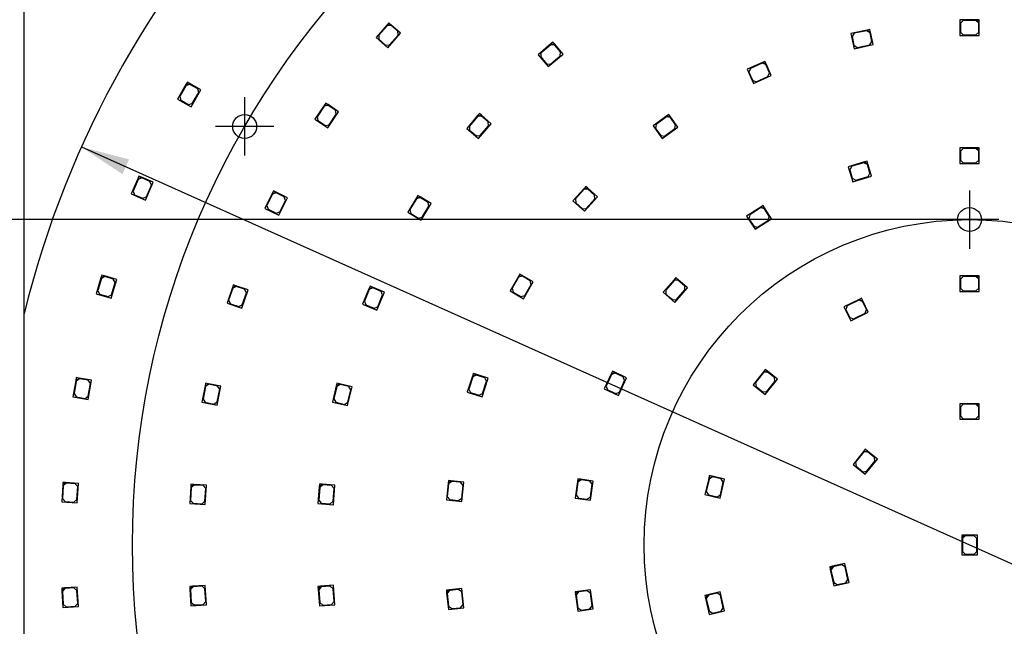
# Model space of a CAD drawing. Header units: millimetres. Extents: x 7 to 819, y 6 to 587.
# Tile 4 of 10: x 197 to 374, y 316 to 425. Entities that reach past the tile are written whole.
import ezdxf
from ezdxf.enums import TextEntityAlignment as Align
from ezdxf.lldxf.tags import DXFTag

# ---------------------------------------------------------------- set-up
doc = ezdxf.new("R2010")
doc.units = ezdxf.units.MM
doc.layers.add('Default', color=7, linetype='Continuous')
doc.layers.add('RDLED_350MM_4000', color=7, linetype='Continuous')
doc.styles.add('SEACAD_Arial', font='arial.ttf')
doc.styles.add('SEACAD_Solid_Edge_ANSI1_Symbols', font='semeca1.ttf')
tags = doc.linetypes.add('CENTER2', pattern=[28.575, 19.05, -3.175, 3.175, -3.175]).pattern_tags.tags
tags[10:11] = [DXFTag(74, 4), DXFTag(75, 0), DXFTag(340, '0'), DXFTag(46, 0.0), DXFTag(50, 0.0), DXFTag(44, 0.0), DXFTag(45, 0.0)]
tags[8:9] = [DXFTag(74, 4), DXFTag(75, 0), DXFTag(340, '0'), DXFTag(46, 0.0), DXFTag(50, 0.0), DXFTag(44, 0.0), DXFTag(45, 0.0)]
tags[6:7] = [DXFTag(74, 4), DXFTag(75, 0), DXFTag(340, '0'), DXFTag(46, 0.0), DXFTag(50, 0.0), DXFTag(44, 0.0), DXFTag(45, 0.0)]
tags[4:5] = [DXFTag(74, 4), DXFTag(75, 0), DXFTag(340, '0'), DXFTag(46, 0.0), DXFTag(50, 0.0), DXFTag(44, 0.0), DXFTag(45, 0.0)]
tags = doc.linetypes.add('HIDDEN2', pattern=[4.7625, 3.175, -1.5875]).pattern_tags.tags
tags[6:7] = [DXFTag(74, 4), DXFTag(75, 0), DXFTag(340, '0'), DXFTag(46, 0.0), DXFTag(50, 0.0), DXFTag(44, 0.0), DXFTag(45, 0.0)]
tags[4:5] = [DXFTag(74, 4), DXFTag(75, 0), DXFTag(340, '0'), DXFTag(46, 0.0), DXFTag(50, 0.0), DXFTag(44, 0.0), DXFTag(45, 0.0)]
doc.dimstyles.new('ISO', dxfattribs={"dimtxt": 7, "dimasz": 7, "dimexe": 3.5, "dimexo": 0, "dimgap": 1.75, "dimtad": 1, "dimtxsty": 'SEACAD_Arial', "dimblk1": '_SE_FILLED', "dimblk2": '_SE_FILLED', "dimsah": 1, "dimcen": 3.5, "dimadec": 0, "dimazin": 0, "dimtfac": 0.5, "dimtdec": 3, "dimtmove": 0, "dimatfit": 3, "dimfxl": 1, "dimarcsym": 0})

# ---------------------------------------------------------------- blocks, each defined once
blk = doc.blocks.new('SEANNOT_GROUP3')
at = {"layer": 'Default', "color": 7, "linetype": 'CENTER2'}
for p, q in [((237.34, 411.16), (237.34, 400.66)), ((242.59, 405.91), (232.09, 405.91))]:
    blk.add_line(p, q, dxfattribs=at)
blk = doc.blocks.new('SEANNOT_GROUP8')
at = {"layer": 'Default', "color": 7, "linetype": 'CENTER2'}
for p, q in [((367.68, 394.41), (367.68, 383.91)), ((372.93, 389.16), (362.43, 389.16))]:
    blk.add_line(p, q, dxfattribs=at)
blk = doc.blocks.new('SE')
at = {"layer": 'RDLED_350MM_4000', "color": 7, "linetype": 'Continuous'}
for p, q in [((368.93, 425.06), (365.93, 425.06)), ((365.93, 425.06), (365.93, 422.26)), ((366.53, 424.96), (366.03, 424.46)), ((368.83, 424.96), (366.53, 424.96)), ((369.33, 424.46), (368.83, 424.96)), ((369.43, 425.06), (368.93, 425.06)), ((368.93, 425.06), (369.43, 424.56)), ((369.43, 424.56), (369.43, 425.06)), ((262.94, 424.17), (260.97, 421.91)), ((262.95, 424.03), (261.44, 422.3)), ((263.27, 424.54), (262.94, 424.17)), ((262.94, 424.17), (263.65, 424.21)), ((263.66, 424.07), (262.95, 424.03)), ((263.65, 424.21), (263.27, 424.54)), ((265.38, 422.7), (263.65, 424.21)), ((264.86, 423.02), (263.66, 424.07)), ((349.27, 423.25), (346.34, 422.63)), ((349.2, 423.13), (346.95, 422.66)), ((349.79, 422.75), (349.2, 423.13)), ((349.76, 423.36), (349.27, 423.25)), ((349.27, 423.25), (349.87, 422.87)), ((349.87, 422.87), (349.76, 423.36)), ((366.03, 424.46), (366.03, 422.86)), ((369.33, 422.86), (369.33, 424.46)), ((369.43, 422.26), (369.43, 424.56)), ((260.97, 421.91), (263.07, 420.07)), ((261.44, 422.3), (261.48, 421.59)), ((261.48, 421.59), (262.69, 420.54)), ((263.07, 420.07), (265.38, 422.7)), ((263.39, 420.58), (264.91, 422.31)), ((264.91, 422.31), (264.86, 423.02)), ((346.34, 422.63), (346.92, 419.89)), ((346.95, 422.66), (346.56, 422.06)), ((346.56, 422.06), (346.89, 420.5)), ((350.12, 421.18), (349.79, 422.75)), ((350.34, 420.62), (349.87, 422.87)), ((365.93, 422.26), (369.43, 422.26)), ((366.03, 422.86), (366.53, 422.36)), ((366.53, 422.36), (368.83, 422.36)), ((368.83, 422.36), (369.33, 422.86)), ((262.69, 420.54), (263.39, 420.58)), ((292.38, 420.74), (290.1, 418.79)), ((292.37, 420.6), (290.62, 419.1)), ((293.08, 420.54), (292.37, 420.6)), ((292.76, 421.06), (292.38, 420.74)), ((292.38, 420.74), (293.09, 420.68)), ((293.09, 420.68), (292.76, 421.06)), ((294.12, 419.33), (293.08, 420.54)), ((294.58, 418.93), (293.09, 420.68)), ((346.89, 420.5), (347.49, 420.11)), ((346.92, 419.89), (350.34, 420.62)), ((347.49, 420.11), (349.74, 420.59)), ((349.74, 420.59), (350.12, 421.18)), ((290.1, 418.79), (291.92, 416.66)), ((290.62, 419.1), (290.57, 418.4)), ((290.57, 418.4), (291.61, 417.18)), ((291.92, 416.66), (294.58, 418.93)), ((292.31, 417.13), (294.06, 418.62)), ((294.06, 418.62), (294.12, 419.33)), ((291.61, 417.18), (292.31, 417.13)), ((330.42, 417.4), (327.68, 416.18)), ((327.68, 416.18), (328.82, 413.62)), ((328.27, 416.33), (328.02, 415.67)), ((330.37, 417.27), (328.27, 416.33)), ((331.03, 417.02), (330.37, 417.27)), ((330.88, 417.61), (330.42, 417.4)), ((330.42, 417.4), (331.08, 417.15)), ((331.08, 417.15), (330.88, 417.61)), ((331.68, 415.56), (331.03, 417.02)), ((332.02, 415.05), (331.08, 417.15)), ((328.02, 415.67), (328.67, 414.21)), ((328.82, 413.62), (332.02, 415.05)), ((329.33, 413.96), (331.43, 414.89)), ((331.43, 414.89), (331.68, 415.56)), ((226.79, 413.44), (225.29, 410.84)), ((226.83, 413.3), (225.68, 411.31)), ((227.04, 413.87), (226.79, 413.44)), ((226.79, 413.44), (227.48, 413.62)), ((227.51, 413.48), (226.83, 413.3)), ((227.48, 413.62), (227.04, 413.87)), ((229.47, 412.47), (227.48, 413.62)), ((228.9, 412.68), (227.51, 413.48)), ((229.08, 412), (228.9, 412.68)), ((328.67, 414.21), (329.33, 413.96)), ((225.29, 410.84), (227.72, 409.44)), ((225.68, 411.31), (225.86, 410.63)), ((227.72, 409.44), (229.47, 412.47)), ((227.93, 410.01), (229.08, 412)), ((225.86, 410.63), (227.25, 409.83)), ((227.25, 409.83), (227.93, 410.01)), ((251.63, 409.7), (249.97, 407.2)), ((251.66, 409.56), (250.38, 407.65)), ((251.91, 410.11), (251.63, 409.7)), ((251.63, 409.7), (252.33, 409.83)), ((252.36, 409.7), (251.66, 409.56)), ((252.33, 409.83), (251.91, 410.11)), ((254.24, 408.56), (252.33, 409.83)), ((253.69, 408.81), (252.36, 409.7)), ((249.97, 407.2), (252.3, 405.65)), ((250.38, 407.65), (250.52, 406.95)), ((252.3, 405.65), (254.24, 408.56)), ((252.55, 406.2), (253.82, 408.11)), ((253.82, 408.11), (253.69, 408.81)), ((279.22, 407.85), (277.27, 405.57)), ((279.23, 407.71), (277.74, 405.96)), ((279.54, 408.23), (279.22, 407.85)), ((279.22, 407.85), (279.92, 407.91)), ((279.93, 407.77), (279.23, 407.71)), ((279.92, 407.91), (279.54, 408.23)), ((281.67, 406.41), (279.92, 407.91)), ((281.15, 406.73), (279.93, 407.77)), ((313.2, 407.76), (310.78, 406)), ((313.18, 407.62), (311.32, 406.27)), ((313.88, 407.51), (313.18, 407.62)), ((313.61, 408.06), (313.2, 407.76)), ((313.2, 407.76), (313.9, 407.65)), ((313.9, 407.65), (313.61, 408.06)), ((314.82, 406.22), (313.88, 407.51)), ((315.25, 405.79), (313.9, 407.65)), ((250.52, 406.95), (251.85, 406.06)), ((251.85, 406.06), (252.55, 406.2)), ((277.27, 405.57), (279.4, 403.75)), ((277.74, 405.96), (277.79, 405.26)), ((279.4, 403.75), (281.67, 406.41)), ((279.71, 404.27), (281.21, 406.02)), ((281.21, 406.02), (281.15, 406.73)), ((310.78, 406), (312.42, 403.73)), ((311.32, 406.27), (311.21, 405.57)), ((311.21, 405.57), (312.15, 404.28)), ((312.42, 403.73), (315.25, 405.79)), ((312.85, 404.17), (314.71, 405.52)), ((314.71, 405.52), (314.82, 406.22)), ((277.79, 405.26), (279.01, 404.22)), ((279.01, 404.22), (279.71, 404.27)), ((312.15, 404.28), (312.85, 404.17)), ((368.93, 402.06), (365.93, 402.06)), ((365.93, 402.06), (365.93, 399.26)), ((366.53, 401.96), (366.03, 401.46)), ((368.83, 401.96), (366.53, 401.96)), ((369.33, 401.46), (368.83, 401.96)), ((369.43, 402.06), (368.93, 402.06)), ((368.93, 402.06), (369.43, 401.56)), ((369.43, 401.56), (369.43, 402.06)), ((366.03, 401.46), (366.03, 399.86)), ((369.33, 399.86), (369.33, 401.46)), ((369.43, 399.26), (369.43, 401.56)), ((348.76, 399.52), (345.88, 398.67)), ((345.88, 398.67), (346.67, 395.98)), ((346.49, 398.74), (346.15, 398.12)), ((348.69, 399.39), (346.49, 398.74)), ((349.31, 399.05), (348.69, 399.39)), ((349.24, 399.66), (348.76, 399.52)), ((348.76, 399.52), (349.38, 399.18)), ((349.38, 399.18), (349.24, 399.66)), ((349.77, 397.52), (349.31, 399.05)), ((350.03, 396.97), (349.38, 399.18)), ((365.93, 399.26), (369.43, 399.26)), ((366.03, 399.86), (366.53, 399.36)), ((366.53, 399.36), (368.83, 399.36)), ((368.83, 399.36), (369.33, 399.86)), ((218.33, 396.98), (218.14, 396.52)), ((218.14, 396.52), (218.79, 396.78)), ((218.85, 396.65), (218.19, 396.39)), ((218.79, 396.78), (218.33, 396.98)), ((220.91, 395.87), (218.79, 396.78)), ((220.31, 396.02), (218.85, 396.65)), ((346.15, 398.12), (346.6, 396.59)), ((346.6, 396.59), (347.22, 396.25)), ((346.67, 395.98), (350.03, 396.97)), ((347.22, 396.25), (349.43, 396.9)), ((349.43, 396.9), (349.77, 397.52)), ((218.14, 396.52), (216.95, 393.77)), ((218.19, 396.39), (217.28, 394.28)), ((219.52, 392.66), (220.91, 395.87)), ((219.66, 393.25), (220.58, 395.36)), ((220.58, 395.36), (220.31, 396.02)), ((298.7, 395.12), (298.36, 394.75)), ((299.07, 394.79), (298.7, 395.12)), ((216.95, 393.77), (219.52, 392.66)), ((217.28, 394.28), (217.54, 393.62)), ((217.54, 393.62), (219.01, 392.99)), ((219.01, 392.99), (219.66, 393.25)), ((242.31, 393.87), (240.98, 391.18)), ((242.36, 393.74), (241.34, 391.68)), ((242.53, 394.32), (242.31, 393.87)), ((242.31, 393.87), (242.98, 394.1)), ((243.02, 393.97), (242.36, 393.74)), ((242.98, 394.1), (242.53, 394.32)), ((245.04, 393.08), (242.98, 394.1)), ((244.46, 393.26), (243.02, 393.97)), ((243.49, 389.94), (245.04, 393.08)), ((244.69, 392.59), (244.46, 393.26)), ((268.23, 393.06), (266.66, 390.5)), ((268.49, 393.49), (268.23, 393.06)), ((268.23, 393.06), (268.92, 393.23)), ((268.95, 393.09), (268.26, 392.92)), ((268.92, 393.23), (268.49, 393.49)), ((270.88, 392.03), (268.92, 393.23)), ((270.32, 392.25), (268.95, 393.09)), ((298.36, 394.75), (296.35, 392.52)), ((298.37, 394.61), (296.83, 392.9)), ((298.36, 394.75), (299.07, 394.79)), ((299.07, 394.65), (298.37, 394.61)), ((298.43, 390.65), (300.78, 393.25)), ((300.78, 393.25), (299.07, 394.79)), ((300.26, 393.58), (299.07, 394.65)), ((300.3, 392.87), (300.26, 393.58)), ((241.34, 391.68), (241.57, 391.01)), ((243.67, 390.53), (244.69, 392.59)), ((268.26, 392.92), (267.06, 390.96)), ((269.05, 389.04), (270.88, 392.03)), ((269.28, 389.61), (270.48, 391.57)), ((270.48, 391.57), (270.32, 392.25)), ((296.35, 392.52), (298.43, 390.65)), ((296.83, 392.9), (296.87, 392.19)), ((296.87, 392.19), (298.06, 391.12)), ((298.76, 391.16), (300.3, 392.87)), ((330.13, 391.4), (327.6, 389.77)), ((330.1, 391.26), (328.16, 390.01)), ((330.79, 391.11), (330.1, 391.26)), ((330.55, 391.67), (330.13, 391.4)), ((330.13, 391.4), (330.82, 391.25)), ((330.82, 391.25), (330.55, 391.67)), ((240.98, 391.18), (243.49, 389.94)), ((241.57, 391.01), (243, 390.3)), ((243, 390.3), (243.67, 390.53)), ((266.66, 390.5), (269.05, 389.04)), ((267.06, 390.96), (267.23, 390.28)), ((267.23, 390.28), (268.59, 389.44)), ((268.59, 389.44), (269.28, 389.61)), ((298.06, 391.12), (298.76, 391.16)), ((327.6, 389.77), (329.12, 387.42)), ((328.16, 390.01), (328.01, 389.32)), ((331.65, 389.76), (330.79, 391.11)), ((332.06, 389.31), (330.82, 391.25)), ((331.5, 389.07), (331.65, 389.76)), ((328.01, 389.32), (328.88, 387.98)), ((328.88, 387.98), (329.57, 387.83)), ((329.12, 387.42), (332.06, 389.31)), ((329.57, 387.83), (331.5, 389.07)), ((211.64, 379.2), (211.5, 378.72)), ((211.5, 378.72), (212.12, 379.05)), ((212.19, 378.93), (211.57, 378.59)), ((212.12, 379.05), (211.64, 379.2)), ((214.33, 378.39), (212.12, 379.05)), ((213.72, 378.47), (212.19, 378.93)), ((286.55, 378.94), (285.05, 376.34)), ((286.8, 379.37), (286.55, 378.94)), ((286.55, 378.94), (287.23, 379.12)), ((287.27, 378.98), (286.59, 378.8)), ((287.23, 379.12), (286.8, 379.37)), ((289.22, 377.97), (287.23, 379.12)), ((288.66, 378.18), (287.27, 378.98)), ((368.93, 379.06), (365.93, 379.06)), ((365.93, 379.06), (365.93, 376.26)), ((366.53, 378.96), (366.03, 378.46)), ((368.83, 378.96), (366.53, 378.96)), ((369.33, 378.46), (368.83, 378.96)), ((369.43, 379.06), (368.93, 379.06)), ((368.93, 379.06), (369.43, 378.56)), ((369.43, 378.56), (369.43, 379.06)), ((211.5, 378.72), (210.64, 375.84)), ((211.57, 378.59), (210.91, 376.39)), ((213.32, 375.04), (214.33, 378.39)), ((213.4, 375.64), (214.06, 377.85)), ((214.06, 377.85), (213.72, 378.47)), ((235.29, 377.44), (235.13, 376.97)), ((235.13, 376.97), (235.76, 377.28)), ((235.83, 377.15), (235.19, 376.84)), ((235.76, 377.28), (235.29, 377.44)), ((237.94, 376.54), (235.76, 377.28)), ((237.34, 376.64), (235.83, 377.15)), ((259.88, 377.2), (259.69, 376.74)), ((260.35, 377.01), (259.88, 377.2)), ((286.59, 378.8), (285.44, 376.81)), ((287.47, 374.94), (289.22, 377.97)), ((287.69, 375.51), (288.84, 377.5)), ((288.84, 377.5), (288.66, 378.18)), ((314.54, 378.36), (312.57, 376.09)), ((314.55, 378.22), (313.04, 376.48)), ((314.86, 378.73), (314.54, 378.36)), ((314.54, 378.36), (315.24, 378.41)), ((315.25, 378.27), (314.55, 378.22)), ((315.24, 378.41), (314.86, 378.73)), ((316.98, 376.9), (315.24, 378.41)), ((316.46, 377.22), (315.25, 378.27)), ((316.51, 376.51), (316.46, 377.22)), ((366.03, 378.46), (366.03, 376.86)), ((369.33, 376.86), (369.33, 378.46)), ((369.43, 376.26), (369.43, 378.56)), ((210.64, 375.84), (213.32, 375.04)), ((210.91, 376.39), (211.24, 375.77)), ((211.24, 375.77), (212.78, 375.31)), ((212.78, 375.31), (213.4, 375.64)), ((235.13, 376.97), (234.17, 374.13)), ((235.19, 376.84), (234.45, 374.66)), ((236.82, 373.23), (237.94, 376.54)), ((236.92, 373.83), (237.66, 376.01)), ((237.66, 376.01), (237.34, 376.64)), ((259.69, 376.74), (258.54, 373.97)), ((259.75, 376.61), (258.87, 374.48)), ((259.69, 376.74), (260.35, 377.01)), ((260.4, 376.88), (259.75, 376.61)), ((262.47, 376.13), (260.35, 377.01)), ((261.88, 376.26), (260.4, 376.88)), ((261.13, 372.89), (262.47, 376.13)), ((261.27, 373.49), (262.15, 375.61)), ((262.15, 375.61), (261.88, 376.26)), ((285.05, 376.34), (287.47, 374.94)), ((285.44, 376.81), (285.62, 376.13)), ((285.62, 376.13), (287.01, 375.33)), ((287.01, 375.33), (287.69, 375.51)), ((312.57, 376.09), (314.69, 374.26)), ((313.04, 376.48), (313.09, 375.77)), ((313.09, 375.77), (314.3, 374.72)), ((314.69, 374.26), (316.98, 376.9)), ((315, 374.77), (316.51, 376.51)), ((365.93, 376.26), (369.43, 376.26)), ((366.03, 376.86), (366.53, 376.36)), ((366.53, 376.36), (368.83, 376.36)), ((368.83, 376.36), (369.33, 376.86)), ((234.17, 374.13), (236.82, 373.23)), ((234.45, 374.66), (234.77, 374.03)), ((234.77, 374.03), (236.28, 373.52)), ((236.28, 373.52), (236.92, 373.83)), ((258.54, 373.97), (261.13, 372.89)), ((258.87, 374.48), (259.14, 373.83)), ((259.14, 373.83), (260.62, 373.22)), ((314.3, 374.72), (315, 374.77)), ((347.8, 374.8), (345.1, 373.5)), ((345.69, 373.67), (345.45, 373.01)), ((347.76, 374.67), (345.69, 373.67)), ((348.42, 374.44), (347.76, 374.67)), ((348.25, 375.02), (347.8, 374.8)), ((347.8, 374.8), (348.47, 374.57)), ((348.47, 374.57), (348.25, 375.02)), ((349.12, 373), (348.42, 374.44)), ((349.47, 372.5), (348.47, 374.57)), ((197.68, 289.12), (197.68, 372.19)), ((260.62, 373.22), (261.27, 373.49)), ((345.1, 373.5), (346.32, 370.98)), ((345.45, 373.01), (346.15, 371.56)), ((346.32, 370.98), (349.47, 372.5)), ((346.81, 371.33), (348.89, 372.33)), ((348.89, 372.33), (349.12, 373)), ((346.15, 371.56), (346.81, 371.33)), ((278.44, 361.49), (278.28, 361.02)), ((278.28, 361.02), (278.91, 361.34)), ((278.98, 361.21), (278.35, 360.89)), ((278.91, 361.34), (278.44, 361.49)), ((281.1, 360.63), (278.91, 361.34)), ((280.5, 360.72), (278.98, 361.21)), ((303.25, 361.45), (302, 358.72)), ((303.3, 361.32), (302.34, 359.23)), ((303.46, 361.91), (303.25, 361.45)), ((303.25, 361.45), (303.91, 361.7)), ((303.96, 361.57), (303.3, 361.32)), ((303.91, 361.7), (303.46, 361.91)), ((306, 360.74), (303.91, 361.7)), ((305.42, 360.9), (303.96, 361.57)), ((330.62, 361.81), (328.75, 359.46)), ((330.63, 361.67), (329.2, 359.87)), ((330.93, 362.2), (330.62, 361.81)), ((330.62, 361.81), (331.32, 361.89)), ((331.33, 361.75), (330.63, 361.67)), ((331.32, 361.89), (330.93, 362.2)), ((333.12, 360.45), (331.32, 361.89)), ((332.59, 360.75), (331.33, 361.75)), ((206.98, 360.26), (206.46, 357.31)), ((207.06, 360.14), (206.66, 357.88)), ((207.06, 360.75), (206.98, 360.26)), ((206.98, 360.26), (207.56, 360.67)), ((207.56, 360.67), (207.06, 360.75)), ((207.64, 360.55), (207.06, 360.14)), ((209.82, 360.27), (207.56, 360.67)), ((209.21, 360.27), (207.64, 360.55)), ((209.62, 359.69), (209.21, 360.27)), ((209.21, 356.82), (209.82, 360.27)), ((209.22, 357.43), (209.62, 359.69)), ((230.32, 359.76), (230.22, 359.27)), ((230.22, 359.27), (230.81, 359.66)), ((230.89, 359.55), (230.3, 359.15)), ((230.81, 359.66), (230.32, 359.76)), ((233.06, 359.22), (230.81, 359.66)), ((232.46, 359.23), (230.89, 359.55)), ((253.93, 359.76), (253.81, 359.28)), ((253.81, 359.28), (254.42, 359.65)), ((254.49, 359.53), (253.89, 359.16)), ((254.42, 359.65), (253.93, 359.76)), ((256.65, 359.11), (254.42, 359.65)), ((256.05, 359.15), (254.49, 359.53)), ((278.28, 361.02), (277.36, 358.16)), ((278.35, 360.89), (277.64, 358.7)), ((280.02, 357.3), (281.1, 360.63)), ((280.11, 357.9), (280.82, 360.09)), ((280.82, 360.09), (280.5, 360.72)), ((304.55, 357.56), (306, 360.74)), ((304.71, 358.15), (305.66, 360.24)), ((305.66, 360.24), (305.42, 360.9)), ((328.75, 359.46), (330.94, 357.72)), ((329.2, 359.87), (329.28, 359.17)), ((330.94, 357.72), (333.12, 360.45)), ((331.23, 358.25), (332.67, 360.05)), ((332.67, 360.05), (332.59, 360.75)), ((206.66, 357.88), (207.06, 357.3)), ((230.22, 359.27), (229.63, 356.33)), ((230.3, 359.15), (229.85, 356.9)), ((232.38, 355.78), (233.06, 359.22)), ((232.4, 356.39), (232.85, 358.65)), ((232.85, 358.65), (232.46, 359.23)), ((253.81, 359.28), (253.11, 356.36)), ((253.89, 359.16), (253.35, 356.92)), ((255.84, 355.71), (256.65, 359.11)), ((255.88, 356.31), (256.42, 358.55)), ((256.42, 358.55), (256.05, 359.15)), ((277.36, 358.16), (280.02, 357.3)), ((277.64, 358.7), (277.96, 358.07)), ((277.96, 358.07), (279.48, 357.58)), ((279.48, 357.58), (280.11, 357.9)), ((302, 358.72), (304.55, 357.56)), ((302.34, 359.23), (302.59, 358.57)), ((302.59, 358.57), (304.05, 357.9)), ((304.05, 357.9), (304.71, 358.15)), ((329.28, 359.17), (330.53, 358.17)), ((330.53, 358.17), (331.23, 358.25)), ((206.46, 357.31), (209.21, 356.82)), ((207.06, 357.3), (208.64, 357.02)), ((208.64, 357.02), (209.22, 357.43)), ((229.63, 356.33), (232.38, 355.78)), ((229.85, 356.9), (230.24, 356.31)), ((230.24, 356.31), (231.81, 356)), ((231.81, 356), (232.4, 356.39)), ((253.11, 356.36), (255.84, 355.71)), ((253.35, 356.92), (253.72, 356.32)), ((253.72, 356.32), (255.28, 355.94)), ((255.28, 355.94), (255.88, 356.31)), ((368.93, 356.06), (365.93, 356.06)), ((365.93, 356.06), (365.93, 353.26)), ((366.53, 355.96), (366.03, 355.46)), ((368.83, 355.96), (366.53, 355.96)), ((369.33, 355.46), (368.83, 355.96)), ((369.43, 356.06), (368.93, 356.06)), ((368.93, 356.06), (369.43, 355.56)), ((369.43, 355.56), (369.43, 356.06)), ((366.03, 355.46), (366.03, 353.86)), ((369.33, 353.86), (369.33, 355.46)), ((369.43, 353.26), (369.43, 355.56)), ((365.93, 353.26), (369.43, 353.26)), ((366.03, 353.86), (366.53, 353.36)), ((366.53, 353.36), (368.83, 353.36)), ((368.83, 353.36), (369.33, 353.86)), ((348.6, 347.47), (346.73, 345.12)), ((348.61, 347.33), (347.18, 345.53)), ((348.91, 347.86), (348.6, 347.47)), ((348.6, 347.47), (349.3, 347.55)), ((349.32, 347.41), (348.61, 347.33)), ((349.3, 347.55), (348.91, 347.86)), ((351.1, 346.11), (349.3, 347.55)), ((350.57, 346.41), (349.32, 347.41)), ((347.18, 345.53), (347.26, 344.83)), ((348.92, 343.38), (351.1, 346.11)), ((349.21, 343.91), (350.65, 345.71)), ((350.65, 345.71), (350.57, 346.41)), ((346.73, 345.12), (348.92, 343.38)), ((347.26, 344.83), (348.51, 343.83)), ((348.51, 343.83), (349.21, 343.91)), ((204.66, 341.9), (204.63, 341.4)), ((204.63, 341.4), (205.15, 341.87)), ((205.15, 341.87), (204.66, 341.9)), ((205.25, 341.77), (204.72, 341.3)), ((207.45, 341.74), (205.15, 341.87)), ((206.85, 341.68), (205.25, 341.77)), ((207.25, 338.25), (207.45, 341.74)), ((273.93, 341.77), (273.61, 338.78)), ((273.98, 342.26), (273.93, 341.77)), ((273.93, 341.77), (274.48, 342.21)), ((274.48, 342.21), (273.98, 342.26)), ((274.56, 342.1), (274.01, 341.66)), ((276.76, 341.97), (274.48, 342.21)), ((276.16, 341.93), (274.56, 342.1)), ((276.6, 341.38), (276.16, 341.93)), ((276.4, 338.49), (276.76, 341.97)), ((297.18, 342.05), (296.76, 339.08)), ((297.27, 341.94), (296.94, 339.66)), ((297.25, 342.55), (297.18, 342.05)), ((297.18, 342.05), (297.75, 342.48)), ((297.75, 342.48), (297.25, 342.55)), ((297.83, 342.36), (297.27, 341.94)), ((300.03, 342.15), (297.75, 342.48)), ((299.42, 342.14), (297.83, 342.36)), ((299.84, 341.57), (299.42, 342.14)), ((299.53, 338.69), (300.03, 342.15)), ((320.77, 342.64), (320.1, 339.72)), ((320.84, 342.52), (320.33, 340.28)), ((320.88, 343.13), (320.77, 342.64)), ((320.77, 342.64), (321.37, 343.02)), ((321.44, 342.9), (320.84, 342.52)), ((321.37, 343.02), (320.88, 343.13)), ((323.61, 342.51), (321.37, 343.02)), ((323, 342.54), (321.44, 342.9)), ((322.83, 339.1), (323.61, 342.51)), ((322.87, 339.7), (323.38, 341.95)), ((323.38, 341.95), (323, 342.54)), ((204.63, 341.4), (204.45, 338.41)), ((204.72, 341.3), (204.59, 339)), ((207.32, 341.15), (206.85, 341.68)), ((207.18, 338.85), (207.32, 341.15)), ((227.66, 341.09), (227.46, 338.09)), ((227.75, 340.98), (227.6, 338.68)), ((227.69, 341.58), (227.66, 341.09)), ((227.66, 341.09), (228.19, 341.55)), ((228.19, 341.55), (227.69, 341.58)), ((228.28, 341.44), (227.75, 340.98)), ((230.49, 341.4), (228.19, 341.55)), ((229.88, 341.34), (228.28, 341.44)), ((230.35, 340.81), (229.88, 341.34)), ((230.2, 338.51), (230.35, 340.81)), ((230.26, 337.91), (230.49, 341.4)), ((250.74, 341.11), (250.5, 338.12)), ((250.83, 341), (250.65, 338.71)), ((250.78, 341.61), (250.74, 341.11)), ((250.74, 341.11), (251.28, 341.57)), ((251.28, 341.57), (250.78, 341.61)), ((251.37, 341.46), (250.83, 341)), ((253.57, 341.39), (251.28, 341.57)), ((252.96, 341.34), (251.37, 341.46)), ((253.42, 340.8), (252.96, 341.34)), ((253.24, 338.51), (253.42, 340.8)), ((253.29, 337.9), (253.57, 341.39)), ((274.01, 341.66), (273.77, 339.37)), ((276.36, 339.1), (276.6, 341.38)), ((299.51, 339.29), (299.84, 341.57)), ((320.33, 340.28), (320.71, 339.68)), ((204.45, 338.41), (207.25, 338.25)), ((204.59, 339), (205.06, 338.47)), ((205.06, 338.47), (206.65, 338.38)), ((206.65, 338.38), (207.18, 338.85)), ((227.6, 338.68), (228.07, 338.15)), ((228.07, 338.15), (229.67, 338.05)), ((229.67, 338.05), (230.2, 338.51)), ((250.65, 338.71), (251.11, 338.17)), ((251.11, 338.17), (252.7, 338.05)), ((252.7, 338.05), (253.24, 338.51)), ((273.61, 338.78), (276.4, 338.49)), ((273.77, 339.37), (274.22, 338.82)), ((274.22, 338.82), (275.81, 338.65)), ((275.81, 338.65), (276.36, 339.1)), ((296.76, 339.08), (299.53, 338.69)), ((296.94, 339.66), (297.36, 339.1)), ((297.36, 339.1), (298.95, 338.87)), ((298.95, 338.87), (299.51, 339.29)), ((320.1, 339.72), (322.83, 339.1)), ((320.71, 339.68), (322.27, 339.33)), ((322.27, 339.33), (322.87, 339.7)), ((227.46, 338.09), (230.26, 337.91)), ((250.5, 338.12), (253.29, 337.9)), ((366.78, 332.41), (366.28, 332.41)), ((366.28, 332.41), (366.28, 331.91)), ((366.28, 331.91), (366.78, 332.41)), ((366.28, 331.91), (366.28, 328.91)), ((366.88, 332.31), (366.38, 331.81)), ((366.38, 331.81), (366.38, 329.51)), ((369.08, 332.41), (366.78, 332.41)), ((368.48, 332.31), (366.88, 332.31)), ((368.98, 331.81), (368.48, 332.31)), ((368.98, 329.51), (368.98, 331.81)), ((369.08, 328.91), (369.08, 332.41)), ((366.38, 329.51), (366.88, 329.01)), ((368.48, 329.01), (368.98, 329.51)), ((366.28, 328.91), (369.08, 328.91)), ((366.88, 329.01), (368.48, 329.01)), ((343.01, 326.82), (342.53, 326.71)), ((342.53, 326.71), (342.64, 326.22)), ((342.64, 326.22), (343.01, 326.82)), ((342.64, 326.22), (343.3, 323.3)), ((343.13, 326.75), (342.76, 326.15)), ((342.76, 326.15), (343.27, 323.9)), ((345.26, 327.33), (343.01, 326.82)), ((344.69, 327.1), (343.13, 326.75)), ((345.29, 326.72), (344.69, 327.1)), ((346.03, 323.92), (345.26, 327.33)), ((345.8, 324.48), (345.29, 326.72)), ((345.43, 323.88), (345.8, 324.48)), ((204.95, 322.93), (204.45, 322.9)), ((204.45, 322.9), (204.48, 322.4)), ((204.48, 322.4), (204.95, 322.93)), ((204.48, 322.4), (204.66, 319.41)), ((205.06, 322.84), (204.59, 322.31)), ((204.59, 322.31), (204.72, 320.01)), ((207.25, 323.06), (204.95, 322.93)), ((206.65, 322.93), (205.06, 322.84)), ((207.18, 322.46), (206.65, 322.93)), ((207.32, 320.16), (207.18, 322.46)), ((207.45, 319.57), (207.25, 323.06)), ((227.96, 323.25), (227.46, 323.22)), ((227.46, 323.22), (227.5, 322.72)), ((227.5, 322.72), (227.96, 323.25)), ((227.5, 322.72), (227.69, 319.73)), ((228.07, 323.16), (227.6, 322.63)), ((227.6, 322.63), (227.75, 320.33)), ((230.26, 323.4), (227.96, 323.25)), ((229.67, 323.26), (228.07, 323.16)), ((230.2, 322.8), (229.67, 323.26)), ((230.35, 320.5), (230.2, 322.8)), ((230.49, 319.91), (230.26, 323.4)), ((251, 323.23), (250.5, 323.19)), ((250.5, 323.19), (250.54, 322.69)), ((250.54, 322.69), (251, 323.23)), ((250.54, 322.69), (250.78, 319.7)), ((251.11, 323.14), (250.65, 322.6)), ((250.65, 322.6), (250.83, 320.31)), ((253.29, 323.41), (251, 323.23)), ((252.7, 323.26), (251.11, 323.14)), ((253.24, 322.8), (252.7, 323.26)), ((253.42, 320.51), (253.24, 322.8)), ((253.57, 319.92), (253.29, 323.41)), ((274.11, 322.58), (273.61, 322.53)), ((273.61, 322.53), (273.66, 322.03)), ((273.66, 322.03), (274.11, 322.58)), ((274.22, 322.49), (273.77, 321.94)), ((276.4, 322.82), (274.11, 322.58)), ((275.81, 322.66), (274.22, 322.49)), ((276.36, 322.21), (275.81, 322.66)), ((276.6, 319.93), (276.36, 322.21)), ((276.76, 319.34), (276.4, 322.82)), ((297.25, 322.3), (296.76, 322.23)), ((296.76, 322.23), (296.83, 321.73)), ((296.83, 321.73), (297.25, 322.3)), ((297.36, 322.21), (296.94, 321.65)), ((299.53, 322.62), (297.25, 322.3)), ((298.95, 322.44), (297.36, 322.21)), ((299.51, 322.02), (298.95, 322.44)), ((300.03, 319.16), (299.53, 322.62)), ((322.83, 322.21), (320.59, 321.7)), ((323.61, 318.8), (322.83, 322.21)), ((343.27, 323.9), (343.87, 323.53)), ((343.3, 323.3), (346.03, 323.92)), ((343.87, 323.53), (345.43, 323.88)), ((229.88, 319.97), (230.35, 320.5)), ((252.96, 319.97), (253.42, 320.51)), ((273.66, 322.03), (273.98, 319.05)), ((273.77, 321.94), (274.01, 319.65)), ((296.83, 321.73), (297.25, 318.76)), ((296.94, 321.65), (297.27, 319.37)), ((299.84, 319.74), (299.51, 322.02)), ((320.59, 321.7), (320.1, 321.59)), ((320.1, 321.59), (320.21, 321.1)), ((320.21, 321.1), (320.59, 321.7)), ((320.21, 321.1), (320.88, 318.18)), ((320.71, 321.63), (320.33, 321.03)), ((320.33, 321.03), (320.84, 318.79)), ((322.27, 321.98), (320.71, 321.63)), ((322.87, 321.61), (322.27, 321.98)), ((323.38, 319.36), (322.87, 321.61)), ((204.66, 319.41), (207.45, 319.57)), ((204.72, 320.01), (205.25, 319.54)), ((205.25, 319.54), (206.85, 319.63)), ((206.85, 319.63), (207.32, 320.16)), ((227.69, 319.73), (230.49, 319.91)), ((227.75, 320.33), (228.28, 319.87)), ((228.28, 319.87), (229.88, 319.97)), ((250.78, 319.7), (253.57, 319.92)), ((250.83, 320.31), (251.37, 319.85)), ((251.37, 319.85), (252.96, 319.97)), ((273.98, 319.05), (276.76, 319.34)), ((274.01, 319.65), (274.56, 319.21)), ((274.56, 319.21), (276.16, 319.38)), ((276.16, 319.38), (276.6, 319.93)), ((297.25, 318.76), (300.03, 319.16)), ((297.27, 319.37), (297.83, 318.95)), ((297.83, 318.95), (299.42, 319.17)), ((299.42, 319.17), (299.84, 319.74)), ((320.84, 318.79), (321.44, 318.41)), ((320.88, 318.18), (323.61, 318.8)), ((321.44, 318.41), (323, 318.77)), ((323, 318.77), (323.38, 319.36))]:
    blk.add_line(p, q, dxfattribs=at)
for centre in [(237.34, 405.91), (367.68, 389.16)]:
    blk.add_circle(centre, 2.15, dxfattribs=at)
blk.add_arc((367.68, 330.66), 175, 103.7291, 166.2709, dxfattribs=at)
blk = doc.blocks.new('DMBLK17')
at = {"layer": 'Default', "linetype": 'Continuous'}
for points in [[(204.68, 529.93), (197.68, 528.77), (204.68, 527.6)], [(530.68, 529.93), (530.68, 527.6), (537.68, 528.77)]]:
    blk.add_hatch(color=7, dxfattribs=at).paths.add_polyline_path(points)
at = {"layer": 'Default', "color": 7, "linetype": 'Continuous'}
for p, q in [((197.68, 372.19), (197.68, 532.27)), ((537.68, 372.19), (537.68, 532.27)), ((537.68, 528.77), (197.68, 528.77))]:
    blk.add_line(p, q, dxfattribs=at)
at = {"layer": 'Default', "color": 7, "linetype": 'Continuous', "style": 'SEACAD_Arial'}
blk.add_text('340', height=7, dxfattribs=at).set_placement((359.46, 537.52), align=Align.TOP_LEFT)
blk = doc.blocks.new('_SE_FILLED')
at = {"color": 0}
blk.add_line((0, 0), (-1, 0), dxfattribs=at)
blk.add_solid([(0, 0), (-1, -0.1665), (-1, 0.1665), (0, 0)], dxfattribs=at)
blk = doc.blocks.new('DMBLK18')
at = {"layer": 'Default', "linetype": 'Continuous'}
for points in [[(147.93, 493.66), (150.26, 493.66), (149.1, 500.66)], [(147.93, 167.66), (149.1, 160.66), (150.26, 167.66)]]:
    blk.add_hatch(color=7, dxfattribs=at).paths.add_polyline_path(points)
at = {"layer": 'Default', "color": 7, "linetype": 'Continuous'}
for p, q in [((326.14, 500.66), (145.6, 500.66)), ((149.1, 500.66), (149.1, 160.66)), ((326.14, 160.66), (145.6, 160.66))]:
    blk.add_line(p, q, dxfattribs=at)
at = {"layer": 'Default', "color": 7, "linetype": 'Continuous', "style": 'SEACAD_Arial'}
blk.add_text('340', height=7, rotation=90, dxfattribs=at).set_placement((140.35, 322.44), align=Align.TOP_LEFT)
blk = doc.blocks.new('DMBLK19')
at = {"layer": 'Default', "linetype": 'Continuous'}
for points in [[(216.57, 399.98), (207.98, 402.23), (215.37, 397.32)], [(519.98, 263.99), (518.79, 261.33), (527.37, 259.08)]]:
    blk.add_hatch(color=7, dxfattribs=at).paths.add_polyline_path(points)
at = {"layer": 'Default', "color": 7, "linetype": 'Continuous'}
for p, q in [((207.98, 402.23), (527.37, 259.08)), ((527.37, 259.08), (578.13, 236.33))]:
    blk.add_line(p, q, dxfattribs=at)
for s, style, p in [('O', 'SEACAD_Solid_Edge_ANSI1_Symbols', (547.38, 262.1)), ('350', 'SEACAD_Arial', (561.06, 255.97))]:
    blk.add_text(s, height=8.75, rotation=335.8579, dxfattribs=dict(at, style=style)).set_placement(p, align=Align.TOP_LEFT)
blk = doc.blocks.new('DMBLK23')
at = {"layer": 'Default', "linetype": 'Continuous'}
for points in [[(163.6, 474.16), (165.93, 474.16), (164.77, 481.16)], [(163.6, 187.16), (164.77, 180.16), (165.93, 187.16)]]:
    blk.add_hatch(color=7, dxfattribs=at).paths.add_polyline_path(points)
at = {"layer": 'Default', "color": 7, "linetype": 'Continuous'}
for p, q in [((367.68, 481.16), (161.27, 481.16)), ((164.77, 481.16), (164.77, 180.16)), ((367.68, 180.16), (161.27, 180.16))]:
    blk.add_line(p, q, dxfattribs=at)
for s, style, p in [('301', 'SEACAD_Arial', (156.02, 328.44)), ('O', 'SEACAD_Solid_Edge_ANSI1_Symbols', (156.02, 316.44))]:
    blk.add_text(s, height=7, rotation=90, dxfattribs=dict(at, style=style)).set_placement(p, align=Align.TOP_LEFT)
blk = doc.blocks.new('DMBLK24')
at = {"layer": 'Default', "linetype": 'Continuous'}
for points in [[(180.37, 382.16), (182.71, 382.16), (181.54, 389.16)], [(180.37, 279.16), (181.54, 272.16), (182.71, 279.16)]]:
    blk.add_hatch(color=7, dxfattribs=at).paths.add_polyline_path(points)
at = {"layer": 'Default', "color": 7, "linetype": 'Continuous'}
for p, q in [((367.68, 389.16), (178.04, 389.16)), ((181.54, 389.16), (181.54, 272.16)), ((367.68, 272.16), (178.04, 272.16))]:
    blk.add_line(p, q, dxfattribs=at)
for s, style, p in [('117', 'SEACAD_Arial', (172.79, 328.44)), ('O', 'SEACAD_Solid_Edge_ANSI1_Symbols', (172.79, 316.44))]:
    blk.add_text(s, height=7, rotation=90, dxfattribs=dict(at, style=style)).set_placement(p, align=Align.TOP_LEFT)

msp = doc.modelspace()

# ---------------------------------------------------------------- linework, layer by layer
at = {"layer": 'Default', "color": 7, "linetype": 'HIDDEN2'}
for radius in [150.5, 58.5]:
    msp.add_circle((367.678, 330.655), radius, dxfattribs=at)

# ---------------------------------------------------------------- block references
at = {"layer": 'Default'}
for name in ['SE', 'SEANNOT_GROUP3', 'SEANNOT_GROUP8']:
    msp.add_blockref(name, (0, 0), dxfattribs=at)

# ---------------------------------------------------------------- dimensions: what is measured, and where the dimension line sits
at = {"layer": 'Default', "color": 7, "linetype": 'Continuous'}
dim = msp.add_linear_dim(base=(197.678, 528.766), p1=(537.678, 372.188), p2=(197.678, 372.188), text='\\A1;<>', dimstyle='ISO', dxfattribs=at)
dim.commit()
dim.dimension.update_dxf_attribs({"geometry": 'DMBLK17', "text_midpoint": (367.678, 528.766), "dimtype": 160})
dim = msp.add_linear_dim(base=(149.097, 500.655), p1=(409.211, 500.655), p2=(409.211, 160.655), angle=270, text='\\A1;<>', dimstyle='ISO', dxfattribs=at)
dim.commit()
dim.dimension.update_dxf_attribs({"geometry": 'DMBLK18', "text_midpoint": (149.097, 330.655), "dimtype": 161})
for base, p1, p2, picture, middle in [((164.765, 180.155), (367.678, 481.155), (367.678, 180.155), 'DMBLK23', (164.765, 330.655)), ((181.541, 272.155), (367.678, 389.155), (367.678, 272.155), 'DMBLK24', (181.541, 330.655))]:
    dim = msp.add_linear_dim(base=base, p1=p1, p2=p2, angle=270, text='\\A1;%%c<>', dimstyle='ISO', override={"dimtolj": 1}, dxfattribs=at)
    dim.commit()
    dim.dimension.update_dxf_attribs({"geometry": picture, "text_midpoint": middle, "dimtype": 161})
dim = msp.add_diameter_dim_2p(p1=(207.984, 402.23), p2=(527.371, 259.08), text='\\A1;<>', dimstyle='ISO', override={"dimtxt": 8.75, "dimasz": 8.75, "dimexe": 4.375, "dimgap": 2.1875, "dimcen": 4.375, "dimtmove": 1, "dimtolj": 1}, dxfattribs=at)
dim.commit()
dim.dimension.update_dxf_attribs({"geometry": 'DMBLK19', "text_midpoint": (540.108, 253.371), "dimtype": 163})

doc.saveas('drawing.dxf')
